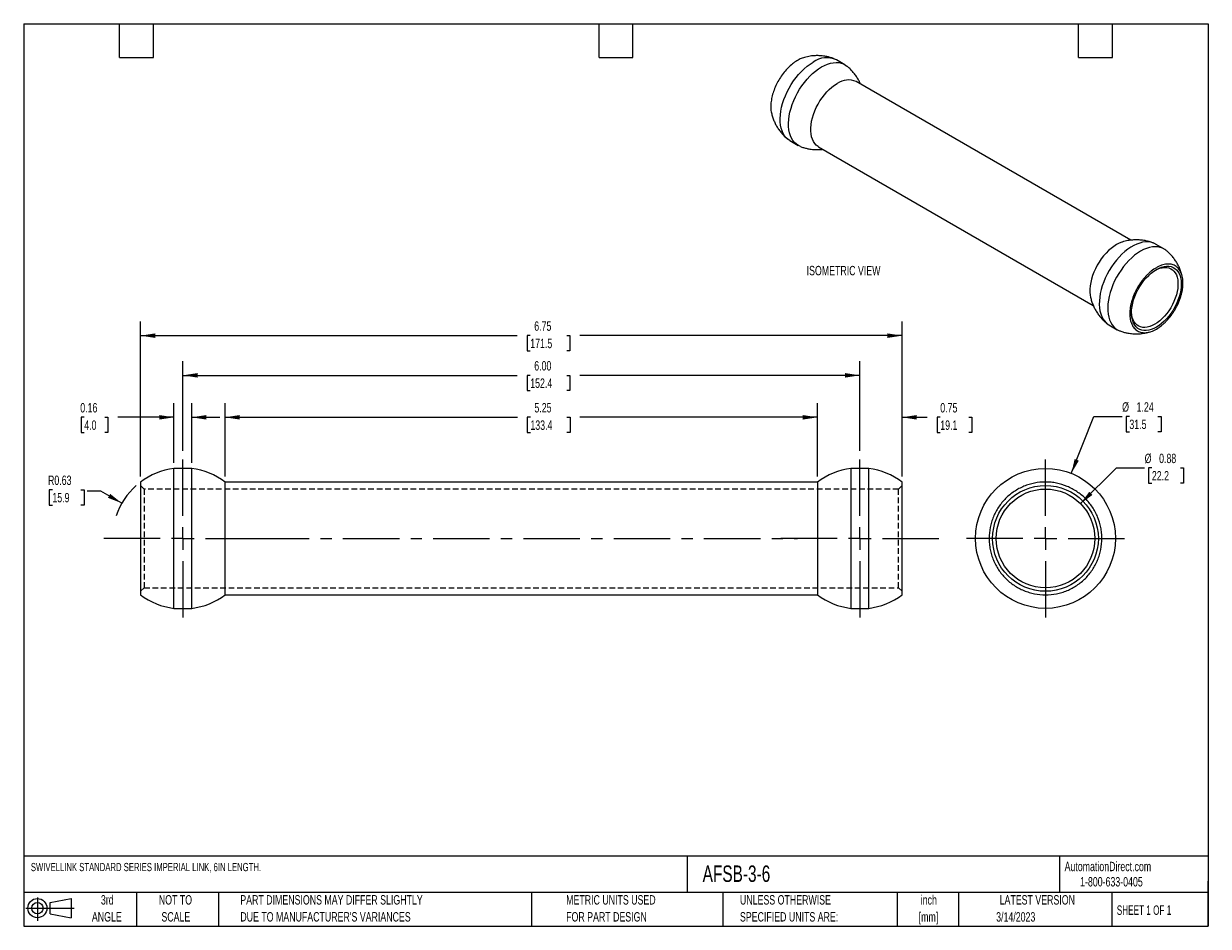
# Model space of a CAD drawing. Header units: inches. Extents: x 1 to 43, y 1 to 33.
import ezdxf

# ---------------------------------------------------------------- set-up
doc = ezdxf.new("R2010")
doc.units = ezdxf.units.IN
doc.header["$LTSCALE"] = 4
doc.header["$MEASUREMENT"] = 0
doc.linetypes.add('CENTERX2', pattern=[0.8, 0.5, -0.1, 0.1, -0.1])
doc.linetypes.add('HIDDEN', pattern=[0.075, 0.05, -0.025])
doc.layers.add('CENTER', color=40, linetype='CENTERX2')
doc.layers.add('HIDDEN', color=102, linetype='HIDDEN')
doc.layers.add('DIMENSIONS', color=140, linetype='Continuous', lineweight=25)
doc.layers.add('TEXT', color=140, linetype='Continuous', lineweight=25)
doc.styles.add('SLDTEXTSTYLE0', font='TXT', dxfattribs={"width": 0.7})
doc.styles.add('SLDTEXTSTYLE1', font='TXT', dxfattribs={"width": 0.65})
doc.dimstyles.new('SLDDIMSTYLE0', dxfattribs={"dimtxt": 0.339844, "dimasz": 0.52, "dimexe": 0, "dimexo": 0.0625, "dimgap": 0.084961, "dimtad": 0, "dimtih": 1, "dimtoh": 1, "dimlfac": 0.25, "dimrnd": 1e-09, "dimzin": 12, "dimdsep": 46, "dimtxsty": 'SLDTEXTSTYLE0', "dimsah": 1, "dimcen": 0, "dimadec": 0, "dimazin": 3, "dimtfac": 1, "dimtofl": 0, "dimtmove": 0, "dimatfit": 3, "dimfxl": 0, "dimfrac": 2, "dimtolj": 1, "dimtzin": 12, "dimarcsym": 0})
doc.dimstyles.new('SLDDIMSTYLE1', dxfattribs={"dimtxt": 0.339844, "dimasz": 0.52, "dimexe": 0, "dimexo": 0.0625, "dimgap": 0.084961, "dimtad": 0, "dimtih": 1, "dimtoh": 1, "dimlfac": 0.25, "dimrnd": 1e-09, "dimdsep": 46, "dimtxsty": 'SLDTEXTSTYLE0', "dimsah": 1, "dimcen": 0, "dimadec": 0, "dimazin": 2, "dimtfac": 1, "dimtofl": 0, "dimtmove": 0, "dimatfit": 3, "dimfxl": 0, "dimfrac": 2, "dimtolj": 1, "dimtzin": 12, "dimarcsym": 0})
doc.dimstyles.new('SLDDIMSTYLE2', dxfattribs={"dimtxt": 0.339844, "dimasz": 0.52, "dimexe": 0, "dimexo": 0.0625, "dimgap": 0.084961, "dimtad": 0, "dimtih": 1, "dimtoh": 1, "dimlfac": 0.25, "dimrnd": 1e-09, "dimdsep": 46, "dimtxsty": 'SLDTEXTSTYLE0', "dimsah": 1, "dimcen": 0.09, "dimadec": 0, "dimazin": 2, "dimtfac": 1, "dimtmove": 0, "dimatfit": 0, "dimfxl": 0, "dimfrac": 2, "dimtolj": 1, "dimtzin": 12, "dimarcsym": 0})
doc.dimstyles.new('SLDDIMSTYLE3', dxfattribs={"dimtxt": 0.339844, "dimasz": 0.52, "dimexe": 0, "dimexo": 0.0625, "dimgap": 0.084961, "dimtad": 0, "dimtih": 1, "dimtoh": 1, "dimlfac": 0.25, "dimrnd": 1e-09, "dimzin": 12, "dimdsep": 46, "dimtxsty": 'SLDTEXTSTYLE0', "dimsah": 1, "dimcen": 0.09, "dimadec": 0, "dimazin": 3, "dimtfac": 1, "dimtofl": 0, "dimtmove": 0, "dimatfit": 3, "dimfxl": 0, "dimfrac": 2, "dimtolj": 1, "dimtzin": 12, "dimarcsym": 0})
doc.dimstyles.new('SLDDIMSTYLE4', dxfattribs={"dimtxt": 0.339844, "dimasz": 0.52, "dimexe": 0, "dimexo": 0.0625, "dimgap": 0.084961, "dimtad": 0, "dimtih": 1, "dimtoh": 1, "dimlfac": 0.25, "dimrnd": 1e-09, "dimdsep": 46, "dimtxsty": 'SLDTEXTSTYLE0', "dimsah": 1, "dimcen": 0, "dimadec": 0, "dimazin": 2, "dimtfac": 1, "dimtofl": 0, "dimtmove": 0, "dimatfit": 3, "dimfxl": 0, "dimfrac": 2, "dimtolj": 1, "dimtzin": 12, "dimarcsym": 0})
doc.dimstyles.new('SLDDIMSTYLE5', dxfattribs={"dimtxt": 0.339844, "dimasz": 0.52, "dimexe": 0, "dimexo": 0.0625, "dimgap": 0.084961, "dimtad": 0, "dimtih": 1, "dimtoh": 1, "dimlfac": 0.25, "dimrnd": 1e-09, "dimzin": 4, "dimdsep": 46, "dimtxsty": 'SLDTEXTSTYLE0', "dimsah": 1, "dimcen": 0.09, "dimadec": 0, "dimazin": 1, "dimtfac": 1, "dimtofl": 0, "dimtmove": 0, "dimatfit": 3, "dimfxl": 0, "dimfrac": 2, "dimtolj": 1, "dimtzin": 12, "dimarcsym": 0})

# ---------------------------------------------------------------- blocks, each defined once
blk = doc.blocks.new('Block11')
at = {"color": 7, "linetype": 'Continuous', "lineweight": 18}
for p, q in [((0, 0.454), (1.712, 0.454)), ((0.408, 0.836), (0.408, 0)), ((0.863, 0.656), (1.602, 0.792)), ((0.863, 0.251), (0.863, 0.656)), ((1.602, 0.792), (1.602, 0.115)), ((0.863, 0.251), (1.602, 0.115))]:
    blk.add_line(p, q, dxfattribs=at)
for radius in [0.339, 0.202]:
    blk.add_circle((0.408, 0.454), radius, dxfattribs=at)
blk = doc.blocks.new('Block12')
at = {"color": 7, "linetype": 'Continuous'}
blk.add_blockref('Block11', (0, 0), dxfattribs=at)
blk = doc.blocks.new('SW_NOTE_0')
at = {"layer": 'TEXT', "color": 0, "char_height": 0.3333, "attachment_point": 2, "style": 'SLDTEXTSTYLE0'}
for s, insert in [('inch', (0.5, 0.43)), ('[mm]', (0.489, -0.172))]:
    blk.add_mtext(s, dxfattribs=dict(at, insert=insert))
blk = doc.blocks.new('SW_NOTE_0_1')
at = {"layer": 'TEXT', "color": 0, "char_height": 0.33333, "attachment_point": 1, "style": 'SLDTEXTSTYLE0'}
for s, insert in [('UNLESS OTHERWISE', (0, 0.43)), ('SPECIFIED UNITS ARE:', (0, -0.172))]:
    blk.add_mtext(s, dxfattribs=dict(at, insert=insert))
blk = doc.blocks.new('SW_NOTE_0_2')
at = {"layer": 'TEXT', "color": 0, "char_height": 0.33333, "attachment_point": 1, "style": 'SLDTEXTSTYLE0'}
for s, insert in [('PART DIMENSIONS MAY DIFFER SLIGHTLY', (0, 0.43)), ("DUE TO MANUFACTURER'S VARIANCES", (0, -0.172))]:
    blk.add_mtext(s, dxfattribs=dict(at, insert=insert))
blk = doc.blocks.new('SW_NOTE_0_3')
at = {"layer": 'TEXT', "color": 0, "char_height": 0.3333, "attachment_point": 2, "style": 'SLDTEXTSTYLE0'}
for s, insert in [('NOT TO', (0.828, 0.43)), ('SCALE', (0.843, -0.172))]:
    blk.add_mtext(s, dxfattribs=dict(at, insert=insert))
blk = doc.blocks.new('SW_NOTE_0_4')
at = {"layer": 'TEXT', "color": 0, "char_height": 0.3333, "attachment_point": 2, "style": 'SLDTEXTSTYLE0'}
for s, insert in [('3rd', (0.365, 0.43)), ('ANGLE', (0.349, -0.172))]:
    blk.add_mtext(s, dxfattribs=dict(at, insert=insert))
blk = doc.blocks.new('SW_NOTE_0_5')
at = {"layer": 'TEXT', "color": 0, "char_height": 0.33333, "attachment_point": 1, "style": 'SLDTEXTSTYLE0'}
for s, insert in [('METRIC UNITS USED', (0, 0.43)), ('FOR PART DESIGN', (0, -0.172))]:
    blk.add_mtext(s, dxfattribs=dict(at, insert=insert))
blk = doc.blocks.new('_D')
at = {"layer": 'DIMENSIONS'}
for p, q in [((38.143, 17.055), (38.945, 19.073)), ((38.945, 19.073), (39.945, 19.073)), ((40.201, 19.073), (40.087, 19.073)), ((40.087, 19.073), (40.087, 18.533)), ((41.211, 19.073), (41.325, 19.073)), ((41.325, 19.073), (41.325, 18.533)), ((40.087, 18.533), (40.201, 18.533)), ((41.325, 18.533), (41.211, 18.533))]:
    blk.add_line(p, q, dxfattribs=at)
blk.add_solid([(38.143, 17.055), (38.409, 17.509), (38.261, 17.568)], dxfattribs=at)
at = {"layer": 'DIMENSIONS', "char_height": 0.3333, "attachment_point": 1, "style": 'SLDTEXTSTYLE0'}
for s, insert in [('%%c', (39.945, 19.579)), ('1.24', (40.458, 19.579)), ('31.5', (40.201, 18.963))]:
    blk.add_mtext(s, dxfattribs=dict(at, insert=insert))
blk = doc.blocks.new('_D_1')
at = {"layer": 'DIMENSIONS'}
for p, q in [((38.469, 15.984), (39.743, 17.25)), ((39.743, 17.25), (40.743, 17.25)), ((40.999, 17.25), (40.885, 17.25)), ((40.885, 17.25), (40.885, 16.709)), ((42.009, 17.25), (42.123, 17.25)), ((42.123, 17.25), (42.123, 16.709)), ((40.885, 16.709), (40.999, 16.709)), ((42.123, 16.709), (42.009, 16.709))]:
    blk.add_line(p, q, dxfattribs=at)
blk.add_solid([(38.469, 15.984), (38.894, 16.294), (38.781, 16.407)], dxfattribs=at)
at = {"layer": 'DIMENSIONS', "char_height": 0.3333, "attachment_point": 1, "style": 'SLDTEXTSTYLE0'}
for s, insert in [('%%c', (40.743, 17.755)), ('0.88', (41.256, 17.755)), ('22.2', (40.999, 17.139))]:
    blk.add_mtext(s, dxfattribs=dict(at, insert=insert))
blk = doc.blocks.new('SW_CENTERMARKSYMBOL_0')
at = {"layer": 'CENTER', "color": 0}
for p, q in [((0, 0.8), (0, 2.88)), ((-0.8, 0), (-2.88, 0)), ((0, 0), (-0.4, 0)), ((0, 0), (0, 0.4)), ((0, 0), (0, -0.4)), ((0, 0), (0.4, 0)), ((0.8, 0), (2.88, 0)), ((0, -0.8), (0, -2.88))]:
    blk.add_line(p, q, dxfattribs=at)
blk = doc.blocks.new('_D_2')
at = {"layer": 'DIMENSIONS'}
for p, q in [((29.143, 16.951), (29.143, 19.545)), ((32.143, 16.951), (32.143, 19.545)), ((29.143, 19.045), (28.143, 19.045)), ((32.143, 19.045), (33.037, 19.045)), ((33.497, 19.045), (33.383, 19.045)), ((33.383, 19.045), (33.383, 18.505)), ((34.507, 19.045), (34.621, 19.045)), ((34.621, 19.045), (34.621, 18.505)), ((33.383, 18.505), (33.497, 18.505)), ((34.621, 18.505), (34.507, 18.505))]:
    blk.add_line(p, q, dxfattribs=at)
for points in [[(29.143, 19.045), (28.623, 19.125), (28.623, 18.965)], [(32.143, 19.045), (32.663, 18.965), (32.663, 19.125)]]:
    blk.add_solid(points, dxfattribs=at)
at = {"layer": 'DIMENSIONS', "char_height": 0.3333, "attachment_point": 1, "style": 'SLDTEXTSTYLE0'}
for s, insert in [('0.75', (33.497, 19.551)), ('19.1', (33.497, 18.934))]:
    blk.add_mtext(s, dxfattribs=dict(at, insert=insert))
blk = doc.blocks.new('_D_3')
at = {"layer": 'DIMENSIONS'}
for p, q in [((8.143, 16.951), (8.143, 19.545)), ((29.143, 16.951), (29.143, 19.545)), ((8.143, 19.045), (18.505, 19.045)), ((18.965, 19.045), (18.851, 19.045)), ((18.851, 19.045), (18.851, 18.505)), ((20.258, 19.045), (20.372, 19.045)), ((20.372, 19.045), (20.372, 18.505)), ((29.143, 19.045), (20.718, 19.045)), ((18.851, 18.505), (18.965, 18.505)), ((20.372, 18.505), (20.258, 18.505))]:
    blk.add_line(p, q, dxfattribs=at)
for points in [[(8.143, 19.045), (8.663, 18.965), (8.663, 19.125)], [(29.143, 19.045), (28.623, 19.125), (28.623, 18.965)]]:
    blk.add_solid(points, dxfattribs=at)
at = {"layer": 'DIMENSIONS', "char_height": 0.3333, "attachment_point": 1, "style": 'SLDTEXTSTYLE0'}
for s, insert in [('5.25', (19.107, 19.551)), ('133.4', (18.965, 18.934))]:
    blk.add_mtext(s, dxfattribs=dict(at, insert=insert))
blk = doc.blocks.new('_D_4')
at = {"layer": 'DIMENSIONS'}
for p, q in [((6.327, 17.431), (6.327, 19.545)), ((6.958, 17.431), (6.958, 19.545)), ((3.148, 19.045), (3.034, 19.045)), ((3.034, 19.045), (3.034, 18.505)), ((3.875, 19.045), (3.989, 19.045)), ((3.989, 19.045), (3.989, 18.505)), ((6.327, 19.045), (4.335, 19.045)), ((6.958, 19.045), (7.958, 19.045)), ((3.034, 18.505), (3.148, 18.505)), ((3.989, 18.505), (3.875, 18.505))]:
    blk.add_line(p, q, dxfattribs=at)
for points in [[(6.327, 19.045), (5.807, 19.125), (5.807, 18.965)], [(6.958, 19.045), (7.478, 18.965), (7.478, 19.125)]]:
    blk.add_solid(points, dxfattribs=at)
at = {"layer": 'DIMENSIONS', "char_height": 0.3333, "attachment_point": 1, "style": 'SLDTEXTSTYLE0'}
for s, insert in [('0.16', (3.006, 19.551)), ('4.0', (3.148, 18.934))]:
    blk.add_mtext(s, dxfattribs=dict(at, insert=insert))
blk = doc.blocks.new('_D_5')
at = {"layer": 'DIMENSIONS'}
for p, q in [((2.017, 16.475), (1.903, 16.475)), ((1.903, 16.475), (1.903, 15.934)), ((3.027, 16.475), (3.141, 16.475)), ((3.141, 16.475), (3.141, 15.934)), ((3.74, 16.427), (3.255, 16.427)), ((4.478, 16.001), (3.74, 16.427)), ((1.903, 15.934), (2.017, 15.934)), ((3.141, 15.934), (3.027, 15.934))]:
    blk.add_line(p, q, dxfattribs=at)
blk.add_arc((6.643, 14.751), 2.5, 131.444, 161.3099, dxfattribs=at)
blk.add_solid([(4.478, 16.001), (4.067, 16.33), (3.987, 16.191)], dxfattribs=at)
at = {"layer": 'DIMENSIONS', "char_height": 0.3333, "attachment_point": 1, "style": 'SLDTEXTSTYLE0'}
for s, insert in [('R0.63', (1.862, 16.98)), ('15.9', (2.017, 16.364))]:
    blk.add_mtext(s, dxfattribs=dict(at, insert=insert))
blk = doc.blocks.new('_D_6')
at = {"layer": 'DIMENSIONS'}
for p, q in [((6.643, 17.851), (6.643, 21.033)), ((30.643, 17.851), (30.643, 21.033)), ((6.643, 20.533), (18.499, 20.533)), ((18.959, 20.533), (18.845, 20.533)), ((18.845, 20.533), (18.845, 19.992)), ((20.252, 20.533), (20.366, 20.533)), ((20.366, 20.533), (20.366, 19.992)), ((30.643, 20.533), (20.713, 20.533)), ((18.845, 19.992), (18.959, 19.992)), ((20.366, 19.992), (20.252, 19.992))]:
    blk.add_line(p, q, dxfattribs=at)
for points in [[(6.643, 20.533), (7.163, 20.453), (7.163, 20.613)], [(30.643, 20.533), (30.123, 20.613), (30.123, 20.453)]]:
    blk.add_solid(points, dxfattribs=at)
at = {"layer": 'DIMENSIONS', "char_height": 0.3333, "attachment_point": 1, "style": 'SLDTEXTSTYLE0'}
for s, insert in [('6.00', (19.101, 21.038)), ('152.4', (18.959, 20.422))]:
    blk.add_mtext(s, dxfattribs=dict(at, insert=insert))
blk = doc.blocks.new('_D_7')
at = {"layer": 'DIMENSIONS'}
for p, q in [((5.143, 16.951), (5.143, 22.44)), ((32.143, 16.951), (32.143, 22.44)), ((5.143, 21.94), (18.499, 21.94)), ((18.959, 21.94), (18.845, 21.94)), ((18.845, 21.94), (18.845, 21.4)), ((20.252, 21.94), (20.366, 21.94)), ((20.366, 21.94), (20.366, 21.4)), ((32.143, 21.94), (20.713, 21.94)), ((18.845, 21.4), (18.959, 21.4)), ((20.366, 21.4), (20.252, 21.4))]:
    blk.add_line(p, q, dxfattribs=at)
for points in [[(5.143, 21.94), (5.663, 21.86), (5.663, 22.02)], [(32.143, 21.94), (31.623, 22.02), (31.623, 21.86)]]:
    blk.add_solid(points, dxfattribs=at)
at = {"layer": 'DIMENSIONS', "char_height": 0.3333, "attachment_point": 1, "style": 'SLDTEXTSTYLE0'}
for s, insert in [('6.75', (19.101, 22.446)), ('171.5', (18.959, 21.83))]:
    blk.add_mtext(s, dxfattribs=dict(at, insert=insert))
blk = doc.blocks.new('SW_CENTERMARKSYMBOL_1')
at = {"layer": 'CENTER', "color": 0}
for p, q in [((0, 0.8), (0, 2.9)), ((-0.8, 0), (-2.9, 0)), ((0, 0), (-0.4, 0)), ((0, 0), (0, 0.4)), ((0, 0), (0, -0.4)), ((0, 0), (0.4, 0)), ((0.8, 0), (2.9, 0)), ((0, -0.8), (0, -2.9))]:
    blk.add_line(p, q, dxfattribs=at)
blk = doc.blocks.new('SW_CENTERMARKSYMBOL_2')
at = {"layer": 'CENTER', "color": 0}
for p, q in [((0, 0.8), (0, 2.9)), ((-0.8, 0), (-2.9, 0)), ((0, 0), (-0.4, 0)), ((0, 0), (0, 0.4)), ((0, 0), (0, -0.4)), ((0, 0), (0.4, 0)), ((0.8, 0), (2.9, 0)), ((0, -0.8), (0, -2.9))]:
    blk.add_line(p, q, dxfattribs=at)

msp = doc.modelspace()

# ---------------------------------------------------------------- linework, layer by layer
for p, q in [((30.114, 31.547), (29.816, 31.719)), ((40.253, 25.324), (30.512, 30.947)), ((28.163, 28.855), (28.461, 28.683)), ((29.179, 28.638), (38.92, 23.014)), ((41.427, 25.016), (41.13, 25.187)), ((39.477, 22.324), (39.774, 22.152)), ((6.958, 17.231), (6.327, 17.231)), ((6.327, 12.271), (6.327, 17.231)), ((6.958, 12.271), (6.958, 17.231)), ((30.958, 17.231), (30.327, 17.231)), ((30.327, 17.231), (30.327, 12.271)), ((30.958, 17.231), (30.958, 12.271)), ((5.143, 16.744), (5.143, 12.751)), ((29.143, 16.751), (8.143, 16.751)), ((8.143, 12.751), (8.143, 16.751)), ((29.143, 16.751), (29.143, 12.751)), ((8.143, 12.751), (29.143, 12.751)), ((6.327, 12.271), (6.958, 12.271)), ((30.327, 12.271), (30.958, 12.271))]:
    msp.add_line(p, q)
at = {"flags": 128}
for points in [[(28.163, 28.855), (28.1, 28.898), (28.035, 28.957), (27.977, 29.027), (27.928, 29.108), (27.888, 29.199), (27.857, 29.298), (27.835, 29.406), (27.823, 29.521), (27.821, 29.643), (27.828, 29.77), (27.845, 29.901), (27.871, 30.035), (27.907, 30.171), (27.952, 30.309), (28.005, 30.446), (28.066, 30.582), (28.135, 30.715), (28.211, 30.845), (28.294, 30.97), (28.382, 31.09), (28.476, 31.203), (28.573, 31.308), (28.674, 31.405), (28.778, 31.492), (28.883, 31.57), (28.99, 31.637)], [(29.287, 31.465), (29.393, 31.521), (29.499, 31.565), (29.603, 31.597), (29.704, 31.617), (29.801, 31.624), (29.895, 31.619), (29.983, 31.602), (30.065, 31.572), (30.142, 31.53), (30.185, 31.498)], [(28.539, 28.646), (28.47, 28.678), (28.397, 28.726), (28.332, 28.785), (28.275, 28.856), (28.226, 28.936), (28.186, 29.027), (28.155, 29.127), (28.133, 29.235), (28.121, 29.35), (28.118, 29.471), (28.126, 29.598), (28.143, 29.729), (28.169, 29.863), (28.205, 30), (28.249, 30.137), (28.302, 30.274), (28.364, 30.41), (28.433, 30.543), (28.509, 30.673), (28.591, 30.798), (28.68, 30.918), (28.773, 31.031), (28.871, 31.136), (28.972, 31.233), (29.075, 31.321), (29.181, 31.398), (29.287, 31.465)], [(29.179, 28.638), (29.162, 28.648), (29.1, 28.696), (29.045, 28.755), (28.999, 28.825), (28.961, 28.904), (28.933, 28.993), (28.914, 29.09), (28.904, 29.194), (28.904, 29.304), (28.914, 29.42), (28.933, 29.539), (28.961, 29.66), (28.999, 29.784), (29.045, 29.907), (29.1, 30.029), (29.162, 30.148), (29.231, 30.264), (29.307, 30.375), (29.388, 30.481), (29.474, 30.579), (29.563, 30.669), (29.656, 30.75), (29.75, 30.821), (29.846, 30.881)], [(39.954, 25.26), (39.935, 25.254), (39.84, 25.216), (39.745, 25.167), (39.65, 25.106), (39.555, 25.035), (39.463, 24.954), (39.373, 24.864), (39.287, 24.766), (39.206, 24.661), (39.131, 24.549), (39.062, 24.434), (38.999, 24.314), (38.945, 24.192), (38.899, 24.069), (38.861, 23.946), (38.832, 23.824), (38.813, 23.705), (38.803, 23.589), (38.803, 23.479), (38.813, 23.375), (38.826, 23.306)], [(41.13, 25.187), (41.121, 25.193), (41.041, 25.229), (40.956, 25.252), (40.865, 25.264), (40.769, 25.263), (40.67, 25.249), (40.567, 25.223), (40.463, 25.185), (40.357, 25.135), (40.25, 25.073), (40.144, 25.001), (40.039, 24.918), (39.937, 24.826), (39.838, 24.725), (39.742, 24.616), (39.651, 24.499), (39.566, 24.377), (39.486, 24.249), (39.414, 24.117), (39.348, 23.983), (39.291, 23.846), (39.242, 23.709), (39.202, 23.572), (39.171, 23.436), (39.149, 23.303), (39.137, 23.174), (39.135, 23.05), (39.142, 22.932), (39.159, 22.82), (39.185, 22.716), (39.221, 22.621), (39.265, 22.535), (39.319, 22.46), (39.38, 22.395), (39.449, 22.341), (39.477, 22.324)], [(40.601, 24.934), (40.495, 24.867), (40.389, 24.789), (40.285, 24.702), (40.184, 24.605), (40.087, 24.5), (39.993, 24.387), (39.905, 24.267), (39.823, 24.142), (39.746, 24.012), (39.677, 23.879), (39.616, 23.743), (39.563, 23.606), (39.518, 23.468), (39.483, 23.332), (39.456, 23.198), (39.439, 23.067), (39.432, 22.94), (39.435, 22.818), (39.447, 22.703), (39.468, 22.595), (39.499, 22.496), (39.539, 22.405), (39.588, 22.324), (39.646, 22.254), (39.711, 22.195), (39.784, 22.147), (39.852, 22.115)], [(41.499, 24.967), (41.455, 24.999), (41.379, 25.04), (41.297, 25.07), (41.208, 25.088), (41.115, 25.093), (41.017, 25.086), (40.916, 25.066), (40.813, 25.034), (40.707, 24.99), (40.601, 24.934)], [(41.159, 24.282), (41.252, 24.33), (41.343, 24.366), (41.432, 24.39), (41.519, 24.401), (41.601, 24.401), (41.679, 24.387), (41.751, 24.361), (41.816, 24.324), (41.874, 24.274), (41.925, 24.214), (41.967, 24.143), (42, 24.062), (42.024, 23.973), (42.038, 23.876), (42.043, 23.772), (42.038, 23.662), (42.024, 23.548), (42, 23.431), (41.967, 23.312), (41.925, 23.193), (41.874, 23.074), (41.816, 22.958), (41.751, 22.844), (41.679, 22.736), (41.601, 22.633), (41.519, 22.537), (41.432, 22.448), (41.343, 22.369), (41.252, 22.3), (41.159, 22.241), (41.067, 22.193), (40.975, 22.157), (40.886, 22.133), (40.8, 22.122), (40.717, 22.122), (40.64, 22.136), (40.568, 22.162), (40.502, 22.199), (40.444, 22.249), (40.394, 22.309), (40.352, 22.38), (40.319, 22.461), (40.295, 22.55), (40.28, 22.647), (40.275, 22.751), (40.28, 22.861), (40.295, 22.975), (40.319, 23.092), (40.352, 23.21), (40.394, 23.33), (40.444, 23.449), (40.502, 23.565), (40.568, 23.679), (40.64, 23.787), (40.717, 23.89), (40.8, 23.986), (40.886, 24.075), (40.975, 24.154), (41.067, 24.223), (41.159, 24.282)], [(41.129, 24.264), (41.189, 24.294), (41.278, 24.328), (41.364, 24.35), (41.447, 24.36), (41.526, 24.357), (41.6, 24.342), (41.668, 24.315), (41.729, 24.275), (41.783, 24.224), (41.829, 24.162), (41.867, 24.091), (41.895, 24.009), (41.914, 23.92), (41.924, 23.823), (41.924, 23.719), (41.914, 23.611), (41.895, 23.5), (41.867, 23.385), (41.829, 23.27), (41.783, 23.155), (41.729, 23.042), (41.668, 22.931), (41.6, 22.825), (41.526, 22.725), (41.447, 22.631), (41.364, 22.545), (41.278, 22.468), (41.189, 22.4), (41.1, 22.343), (41.011, 22.297), (40.923, 22.263), (40.837, 22.241), (40.754, 22.231), (40.675, 22.234), (40.601, 22.249), (40.533, 22.276), (40.472, 22.316), (40.417, 22.367), (40.371, 22.429), (40.334, 22.5), (40.305, 22.582), (40.286, 22.671), (40.277, 22.768), (40.276, 22.786)]]:
    msp.add_lwpolyline(points, dxfattribs=at)
for radius in [2.48, 1.875, 1.75]:
    msp.add_circle((37.227, 14.751), radius)
for centre, radius, start, end in [((29.473, 30.973), 0.821, 65.2792, 126.0313), ((30.236, 30.34), 0.667, 65.5154, 125.795), ((6.643, 14.751), 2.5, 97.2522, 126.9647), ((6.643, 14.751), 2.5, 53.1301, 82.7478), ((30.643, 14.751), 2.5, 97.2522, 126.8699), ((30.643, 14.751), 2.5, 53.0298, 82.7478), ((6.643, 14.751), 2.5, 233.1325, 262.7478), ((6.643, 14.751), 2.5, 277.2522, 306.8699), ((30.643, 14.751), 2.5, 233.1301, 262.7478), ((30.643, 14.751), 2.5, 277.2522, 306.8716)]:
    msp.add_arc(centre, radius, start, end)
for points, knots in [([(28.642, 31.792), (28.593, 31.774), (28.49, 31.736), (28.333, 31.64), (28.176, 31.515), (28.027, 31.365), (27.888, 31.192), (27.766, 31.004), (27.662, 30.803), (27.58, 30.599), (27.523, 30.393), (27.49, 30.194), (27.487, 30.008), (27.496, 29.888), (27.512, 29.836), (27.513, 29.835)], [0, 0, 0, 0, 0.0791515, 0.1637294, 0.2459237, 0.3305016, 0.4126959, 0.4972738, 0.579468, 0.6640459, 0.7462402, 0.8308181, 0.9130124, 0.9975903, 1, 1, 1, 1]), ([(29.138, 31.868), (29.09, 31.866), (29.022, 31.865), (28.921, 31.854), (28.834, 31.841), (28.736, 31.82), (28.673, 31.801), (28.642, 31.792)], [0, 0, 0, 0, 0.2881252, 0.4068287, 0.6046167, 0.8121749, 1, 1, 1, 1]), ([(29.738, 31.755), (29.721, 31.762), (29.664, 31.785), (29.566, 31.813), (29.455, 31.839), (29.357, 31.854), (29.255, 31.865), (29.183, 31.867), (29.138, 31.868)], [0, 0, 0, 0, 0.089925, 0.300917, 0.497795, 0.646604, 0.784255, 1, 1, 1, 1]), ([(30.67, 30.856), (30.653, 30.895), (30.616, 30.978), (30.545, 31.099), (30.461, 31.219), (30.365, 31.332), (30.273, 31.425), (30.21, 31.476), (30.185, 31.497)], [0, 0, 0, 0, 0.1570844, 0.3362818, 0.5164581, 0.697903, 0.881046, 1, 1, 1, 1]), ([(27.512, 29.835), (27.524, 29.789), (27.547, 29.696), (27.598, 29.56), (27.659, 29.429), (27.732, 29.303), (27.816, 29.183), (27.911, 29.07), (28.004, 28.977), (28.067, 28.925), (28.092, 28.905)], [0, 0, 0, 0, 0.127975, 0.257216, 0.386924, 0.517198, 0.648185, 0.780094, 0.913237, 1, 1, 1, 1]), ([(28.539, 28.647), (28.556, 28.64), (28.613, 28.617), (28.711, 28.589), (28.822, 28.563), (28.92, 28.548), (29.022, 28.537), (29.094, 28.535), (29.138, 28.534)], [0, 0, 0, 0, 0.08957, 0.300645, 0.497599, 0.646466, 0.784171, 1, 1, 1, 1]), ([(29.138, 28.534), (29.187, 28.535), (29.253, 28.537), (29.32, 28.544), (29.338, 28.546)], [0, 0, 0, 0, 0.726481, 1, 1, 1, 1]), ([(40.452, 25.336), (40.404, 25.335), (40.335, 25.334), (40.234, 25.323), (40.147, 25.309), (40.048, 25.288), (39.983, 25.269), (39.951, 25.259)], [0, 0, 0, 0, 0.285315, 0.402861, 0.59872, 0.804254, 1, 1, 1, 1]), ([(41.051, 25.224), (41.034, 25.231), (40.977, 25.254), (40.879, 25.282), (40.768, 25.307), (40.671, 25.323), (40.569, 25.334), (40.496, 25.335), (40.452, 25.336)], [0, 0, 0, 0, 0.089086, 0.300273, 0.497331, 0.646278, 0.784056, 1, 1, 1, 1]), ([(42.062, 24.096), (42.055, 24.122), (42.037, 24.195), (41.993, 24.31), (41.932, 24.442), (41.859, 24.568), (41.774, 24.688), (41.679, 24.8), (41.587, 24.894), (41.523, 24.945), (41.498, 24.966)], [0, 0, 0, 0, 0.076863, 0.213687, 0.351004, 0.488922, 0.627594, 0.767241, 0.908196, 1, 1, 1, 1]), ([(41.159, 22.173), (41.097, 22.137), (41.035, 22.108), (40.944, 22.077), (40.914, 22.068), (40.855, 22.055), (40.797, 22.045), (40.741, 22.044), (40.687, 22.046), (40.66, 22.049), (40.583, 22.064), (40.536, 22.082), (40.449, 22.132), (40.409, 22.165), (40.34, 22.244), (40.312, 22.29), (40.276, 22.369), (40.266, 22.397), (40.248, 22.455), (40.24, 22.485), (40.228, 22.548), (40.224, 22.58), (40.218, 22.647), (40.216, 22.682), (40.216, 22.79), (40.223, 22.864), (40.241, 22.979), (40.248, 23.018), (40.266, 23.097), (40.277, 23.137), (40.312, 23.256), (40.341, 23.335), (40.393, 23.454), (40.411, 23.494), (40.451, 23.572), (40.471, 23.61), (40.537, 23.723), (40.584, 23.795), (40.662, 23.9), (40.688, 23.934), (40.743, 23.999), (40.798, 24.061), (40.856, 24.118), (40.915, 24.173), (40.946, 24.199), (41.037, 24.273), (41.098, 24.315), (41.19, 24.368), (41.221, 24.384), (41.283, 24.413), (41.314, 24.425), (41.404, 24.457), (41.463, 24.47), (41.549, 24.478), (41.577, 24.479), (41.632, 24.477), (41.658, 24.474), (41.735, 24.459), (41.782, 24.441), (41.87, 24.391), (41.909, 24.358), (41.96, 24.299), (41.976, 24.278), (42.005, 24.231), (42.019, 24.207), (42.054, 24.128), (42.072, 24.071), (42.09, 23.976), (42.095, 23.943), (42.101, 23.875), (42.102, 23.841), (42.102, 23.734), (42.096, 23.66), (42.078, 23.544), (42.07, 23.505), (42.052, 23.426), (42.032, 23.348), (42.005, 23.268), (41.976, 23.189), (41.96, 23.148), (41.908, 23.029), (41.869, 22.952), (41.804, 22.839), (41.781, 22.802), (41.733, 22.729), (41.708, 22.693), (41.631, 22.589), (41.577, 22.524), (41.492, 22.434), (41.462, 22.405), (41.403, 22.35), (41.373, 22.324), (41.283, 22.251), (41.222, 22.209), (41.159, 22.173)], [0, 0, 0, 0, 0.03125, 0.03125, 0.046875, 0.046875, 0.0625, 0.078125, 0.078125, 0.09375, 0.09375, 0.125, 0.125, 0.15625, 0.15625, 0.1875, 0.1875, 0.203125, 0.203125, 0.21875, 0.21875, 0.234375, 0.234375, 0.25, 0.25, 0.28125, 0.28125, 0.296875, 0.296875, 0.3125, 0.3125, 0.34375, 0.34375, 0.359375, 0.359375, 0.375, 0.375, 0.40625, 0.40625, 0.421875, 0.421875, 0.4375, 0.453125, 0.453125, 0.46875, 0.46875, 0.5, 0.5, 0.515625, 0.515625, 0.53125, 0.53125, 0.5625, 0.5625, 0.578125, 0.578125, 0.59375, 0.59375, 0.625, 0.625, 0.65625, 0.65625, 0.671875, 0.671875, 0.6875, 0.6875, 0.71875, 0.71875, 0.734375, 0.734375, 0.75, 0.75, 0.78125, 0.78125, 0.796875, 0.796875, 0.8125, 0.828125, 0.828125, 0.84375, 0.84375, 0.875, 0.875, 0.890625, 0.890625, 0.90625, 0.90625, 0.9375, 0.9375, 0.953125, 0.953125, 0.96875, 0.96875, 1, 1, 1, 1]), ([(42.079, 24.032), (42.079, 24.033), (42.075, 24.051), (42.07, 24.068), (42.065, 24.084)], [0, 0, 0, 0, 0.050601, 1, 1, 1, 1]), ([(38.825, 23.309), (38.825, 23.308), (38.834, 23.259), (38.862, 23.165), (38.911, 23.029), (38.973, 22.898), (39.046, 22.772), (39.13, 22.652), (39.225, 22.539), (39.317, 22.446), (39.381, 22.394), (39.406, 22.374)], [0, 0, 0, 0, 0.004379, 0.132552, 0.261122, 0.390156, 0.519754, 0.650059, 0.781283, 0.913734, 1, 1, 1, 1]), ([(39.853, 22.116), (39.87, 22.109), (39.927, 22.086), (40.025, 22.057), (40.136, 22.032), (40.234, 22.017), (40.336, 22.006), (40.408, 22.004), (40.452, 22.003)], [0, 0, 0, 0, 0.089086, 0.300273, 0.497331, 0.646278, 0.784056, 1, 1, 1, 1]), ([(40.452, 22.003), (40.501, 22.004), (40.569, 22.006), (40.67, 22.017), (40.757, 22.03), (40.855, 22.051), (40.918, 22.07), (40.949, 22.079)], [0, 0, 0, 0, 0.287687, 0.406211, 0.603698, 0.810941, 1, 1, 1, 1]), ([(32.143, 12.751), (32.143, 12.753), (32.143, 12.757), (32.143, 12.798), (32.143, 12.883), (32.143, 13.034), (32.143, 13.234), (32.143, 13.476), (32.143, 13.756), (32.143, 14.062), (32.143, 14.39), (32.143, 14.726), (32.143, 15.065), (32.143, 15.392), (32.143, 15.704), (32.143, 15.986), (32.143, 16.236), (32.143, 16.441), (32.143, 16.601), (32.143, 16.703), (32.143, 16.752), (32.143, 16.745), (32.143, 16.744)], [0, 0, 0, 0, 0.033345, 0.067062, 0.119985, 0.174443, 0.227366, 0.281824, 0.334747, 0.389205, 0.442128, 0.496586, 0.549509, 0.603967, 0.65689, 0.711347, 0.764271, 0.818728, 0.871651, 0.926109, 0.979032, 1, 1, 1, 1]), ([(37.227, 12.751), (37.095, 12.751), (36.964, 12.764), (36.77, 12.802), (36.706, 12.818), (36.581, 12.857), (36.459, 12.901), (36.341, 12.957), (36.225, 13.018), (36.168, 13.053), (36.005, 13.162), (35.904, 13.245), (35.72, 13.43), (35.635, 13.533), (35.49, 13.75), (35.429, 13.865), (35.354, 14.047), (35.332, 14.11), (35.294, 14.235), (35.278, 14.299), (35.253, 14.426), (35.243, 14.491), (35.23, 14.621), (35.227, 14.687), (35.227, 14.884), (35.24, 15.014), (35.279, 15.206), (35.295, 15.269), (35.333, 15.395), (35.355, 15.458), (35.431, 15.639), (35.492, 15.754), (35.601, 15.917), (35.641, 15.97), (35.724, 16.072), (35.768, 16.12), (35.907, 16.258), (36.007, 16.341), (36.172, 16.451), (36.228, 16.485), (36.344, 16.546), (36.462, 16.602), (36.585, 16.646), (36.71, 16.684), (36.774, 16.7), (36.968, 16.738), (37.097, 16.751), (37.293, 16.751), (37.359, 16.747), (37.49, 16.734), (37.555, 16.725), (37.747, 16.686), (37.872, 16.648), (38.054, 16.573), (38.114, 16.545), (38.229, 16.483), (38.285, 16.449), (38.448, 16.34), (38.549, 16.257), (38.735, 16.071), (38.818, 15.97), (38.927, 15.807), (38.96, 15.751), (39.022, 15.635), (39.05, 15.575), (39.126, 15.394), (39.163, 15.269), (39.202, 15.077), (39.211, 15.011), (39.224, 14.88), (39.227, 14.815), (39.227, 14.619), (39.214, 14.489), (39.176, 14.296), (39.16, 14.232), (39.122, 14.106), (39.078, 13.984), (39.022, 13.866), (38.96, 13.75), (38.926, 13.693), (38.817, 13.529), (38.734, 13.429), (38.595, 13.29), (38.547, 13.246), (38.445, 13.163), (38.392, 13.123), (38.229, 13.015), (38.114, 12.953), (37.932, 12.878), (37.87, 12.856), (37.744, 12.817), (37.681, 12.802), (37.489, 12.764), (37.359, 12.751), (37.227, 12.751)], [0, 0, 0, 0, 0.03125, 0.03125, 0.046875, 0.046875, 0.0625, 0.078125, 0.078125, 0.09375, 0.09375, 0.125, 0.125, 0.15625, 0.15625, 0.1875, 0.1875, 0.203125, 0.203125, 0.21875, 0.21875, 0.234375, 0.234375, 0.25, 0.25, 0.28125, 0.28125, 0.296875, 0.296875, 0.3125, 0.3125, 0.34375, 0.34375, 0.359375, 0.359375, 0.375, 0.375, 0.40625, 0.40625, 0.421875, 0.421875, 0.4375, 0.453125, 0.453125, 0.46875, 0.46875, 0.5, 0.5, 0.515625, 0.515625, 0.53125, 0.53125, 0.5625, 0.5625, 0.578125, 0.578125, 0.59375, 0.59375, 0.625, 0.625, 0.65625, 0.65625, 0.671875, 0.671875, 0.6875, 0.6875, 0.71875, 0.71875, 0.734375, 0.734375, 0.75, 0.75, 0.78125, 0.78125, 0.796875, 0.796875, 0.8125, 0.828125, 0.828125, 0.84375, 0.84375, 0.875, 0.875, 0.890625, 0.890625, 0.90625, 0.90625, 0.9375, 0.9375, 0.953125, 0.953125, 0.96875, 0.96875, 1, 1, 1, 1])]:
    msp.add_open_spline(points, degree=3, knots=knots)
at = {"layer": 'CENTER'}
msp.add_line((9.12, 14.751), (28.44, 14.751), dxfattribs=at)
at = {"layer": 'HIDDEN'}
for p, q in [((5.268, 16.501), (5.143, 16.626)), ((5.268, 16.501), (5.268, 13.001)), ((32.018, 16.501), (5.268, 16.501)), ((32.143, 16.626), (32.018, 16.501)), ((32.018, 13.001), (32.018, 16.501)), ((5.143, 12.876), (5.268, 13.001)), ((5.268, 13.001), (32.018, 13.001)), ((32.018, 13.001), (32.143, 12.876))]:
    msp.add_line(p, q, dxfattribs=at)
at = {"layer": 'TEXT'}
for p, q in [((1, 33), (43, 33)), ((1, 33), (1, 1)), ((4.4, 31.8), (4.4, 33)), ((5.6, 31.8), (5.6, 33)), ((21.4, 31.8), (21.4, 33)), ((22.6, 31.8), (22.6, 33)), ((38.4, 31.8), (38.4, 33)), ((39.6, 31.8), (39.6, 33)), ((43, 33), (43, 1)), ((4.4, 31.8), (5.6, 31.8)), ((21.4, 31.8), (22.6, 31.8)), ((38.4, 31.8), (39.6, 31.8)), ((43, 3.484), (1, 3.484)), ((24.529, 3.484), (24.529, 2.2)), ((37.728, 3.484), (37.728, 2.2)), ((43, 1), (43, 2.6)), ((43, 2.2), (1, 2.2)), ((5, 2.2), (5, 1)), ((7.907, 2.2), (7.907, 1)), ((18.999, 2.2), (18.999, 1)), ((25.792, 2.2), (25.792, 1)), ((31.972, 2.2), (31.972, 1)), ((34.144, 2.2), (34.144, 1)), ((39.582, 2.2), (39.582, 1)), ((1, 1), (43, 1))]:
    msp.add_line(p, q, dxfattribs=at)

# ---------------------------------------------------------------- block references
at = {"layer": 'CENTER'}
for name, p in [('SW_CENTERMARKSYMBOL_2', (6.643, 14.751)), ('SW_CENTERMARKSYMBOL_1', (30.643, 14.751)), ('SW_CENTERMARKSYMBOL_0', (37.227, 14.751))]:
    msp.add_blockref(name, p, dxfattribs=at)
at = {"layer": 'TEXT'}
for name, p in [('SW_NOTE_0_4', (3.598, 1.675)), ('SW_NOTE_0_3', (5.552, 1.675)), ('SW_NOTE_0_2', (8.68, 1.675)), ('SW_NOTE_0_5', (20.233, 1.675)), ('SW_NOTE_0_1', (26.395, 1.675)), ('SW_NOTE_0', (32.59, 1.674)), ('Block12', (1.077, 1.19))]:
    msp.add_blockref(name, p, dxfattribs=at)

# ---------------------------------------------------------------- texts
for s, insert, char_height, attachment_point, style in [('ISOMETRIC VIEW', (28.759, 24.414), 0.33333, 1, 'SLDTEXTSTYLE0'), ('SWIVELLINK STANDARD SERIES IMPERIAL LINK, 6IN LENGTH.', (1.254, 3.247), 0.29167, 1, 'SLDTEXTSTYLE0'), ('AFSB-3-6', (25.072, 3.157), 0.5833, 1, 'SLDTEXTSTYLE0'), ('AutomationDirect.com', (37.905, 3.288), 0.33333, 1, 'SLDTEXTSTYLE0'), ('1-800-633-0405', (38.455, 2.746), 0.33333, 1, 'SLDTEXTSTYLE0'), ('LATEST VERSION', (36.937, 2.105), 0.33333, 2, 'SLDTEXTSTYLE0'), ('SHEET 1 OF 1', (39.755, 1.74), 0.33333, 1, 'SLDTEXTSTYLE1'), ('3/14/2023', (36.173, 1.5), 0.3333, 2, 'SLDTEXTSTYLE0')]:
    msp.add_mtext(s, dxfattribs=dict(at, insert=insert, char_height=char_height, attachment_point=attachment_point, style=style))

# ---------------------------------------------------------------- dimensions: what is measured, and where the dimension line sits
at = {"layer": 'DIMENSIONS'}
for base, p1, p2, dimstyle, picture, middle in [((32.143, 21.94), (5.143, 16.751), (32.143, 16.751), 'SLDDIMSTYLE3', '_D_7', (19.606, 21.94)), ((6.327, 19.045), (6.958, 17.231), (6.327, 17.231), 'SLDDIMSTYLE2', '_D_4', (3.511, 19.045)), ((8.143, 19.045), (29.143, 16.751), (8.143, 16.751), 'SLDDIMSTYLE3', '_D_3', (19.612, 19.045)), ((32.143, 19.045), (29.143, 16.751), (32.143, 16.751), 'SLDDIMSTYLE2', '_D_2', (34.002, 19.045))]:
    dim = msp.add_linear_dim(base=base, p1=p1, p2=p2, dimstyle=dimstyle, dxfattribs=at)
    dim.commit()
    dim.dimension.update_dxf_attribs({"geometry": picture, "text_midpoint": middle, "dimtype": 160})
dim = msp.add_linear_dim(base=(30.643, 20.533), p1=(6.643, 17.651), p2=(30.643, 17.651), angle=0, dimstyle='SLDDIMSTYLE5', dxfattribs=at)
dim.commit()
dim.dimension.update_dxf_attribs({"geometry": '_D_6', "text_midpoint": (19.606, 20.533), "dimtype": 160})
for p1, p2, dimstyle, picture, middle in [((36.311, 12.446), (38.143, 17.055), 'SLDDIMSTYLE0', '_D', (40.706, 19.073)), ((35.9857, 13.5172), (38.4687, 15.9839), 'SLDDIMSTYLE1', '_D_1', (41.5041, 17.2495))]:
    dim = msp.add_diameter_dim_2p(p1=p1, p2=p2, dimstyle=dimstyle, dxfattribs=at)
    dim.commit()
    dim.dimension.update_dxf_attribs({"geometry": picture, "text_midpoint": middle, "dimtype": 163})
dim = msp.add_radius_dim(center=(6.642744, 14.750577), mpoint=(4.47768, 16.000577), dimstyle='SLDDIMSTYLE4', dxfattribs=at)
dim.commit()
dim.dimension.update_dxf_attribs({"geometry": '_D_5', "text_midpoint": (2.521895, 16.426671), "dimtype": 164})

doc.saveas('drawing.dxf')
